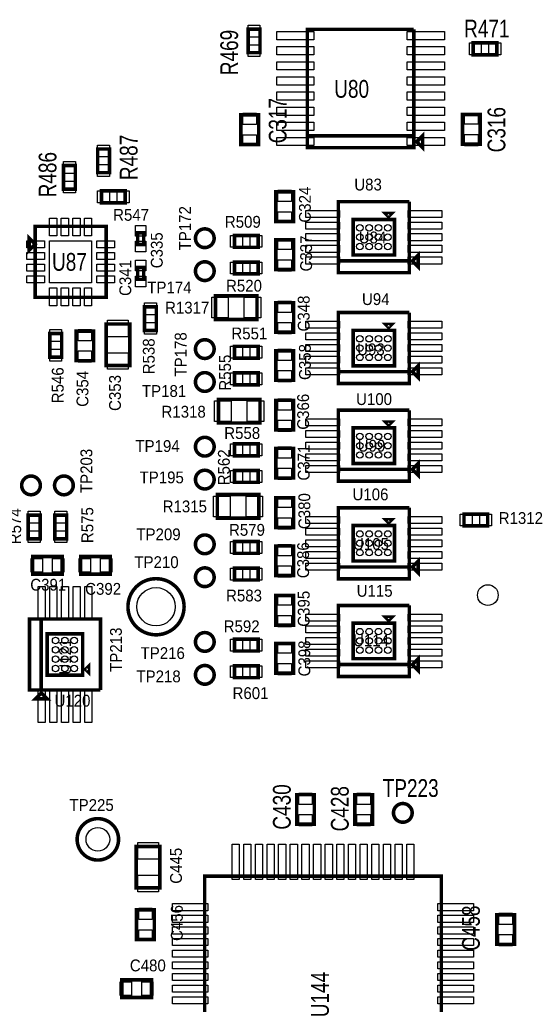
# Model space of a CAD drawing. Extents: x -197 to 9597, y -1478 to 7719.
# Tile 31 of 40: x 6782 to 7640, y 738 to 2403. Entities that reach past the tile are written whole.
import ezdxf
from ezdxf.enums import TextEntityAlignment as Align

# ---------------------------------------------------------------- set-up
doc = ezdxf.new("R2010")
doc.units = 0
for name, color, linetype in [('PG_ASSEMBLY_TOP', 120, 'CONTINUOUS'), ('PIN_TOP', 140, 'CONTINUOUS'), ('RD_ASSEMBLY_TOP', 120, 'CONTINUOUS')]:
    doc.layers.add(name, color=color, linetype=linetype)

msp = doc.modelspace()

# ---------------------------------------------------------------- linework, layer by layer
at = {"layer": 'PG_ASSEMBLY_TOP', "const_width": 6}
for points in [[(7168.488, 2386.811), (7168.488, 2346.811), (7188.488, 2346.811), (7188.488, 2386.811), (7168.488, 2386.811)], [(7268.488, 2206.292), (7448.488, 2206.292), (7448.488, 2386.292)], [(7448.488, 2386.292), (7268.488, 2386.292), (7268.488, 2186.292), (7448.488, 2186.292), (7448.488, 2206.292), (7268.488, 2206.292)], [(7588.964, 2363.359), (7548.964, 2363.359), (7548.964, 2343.359), (7588.964, 2343.359), (7588.964, 2363.359)], [(7156.248, 2241.847), (7156.248, 2191.847), (7186.248, 2191.847), (7186.248, 2241.847), (7156.248, 2241.847)], [(7530.728, 2242.256), (7530.728, 2192.256), (7560.728, 2192.256), (7560.728, 2242.256), (7530.728, 2242.256)], [(7453.488, 2196.292), (7463.488, 2186.292), (7463.488, 2206.292), (7453.488, 2196.292)], [(6914.11, 2184.158), (6914.11, 2144.158), (6934.11, 2144.158), (6934.11, 2184.158), (6914.11, 2184.158)], [(6856.488, 2156.292), (6856.488, 2116.292), (6876.488, 2116.292), (6876.488, 2156.292), (6856.488, 2156.292)], [(6920.645, 2093.213), (6960.645, 2093.213), (6960.645, 2113.213), (6920.645, 2113.213), (6920.645, 2093.213)], [(7215.421, 2111.697), (7215.421, 2061.697), (7245.421, 2061.697), (7245.421, 2111.697), (7215.421, 2111.697)], [(7321.023, 1995.004), (7441.023, 1995.004), (7441.023, 2095.004)], [(7441.023, 2095.004), (7321.023, 2095.004), (7321.023, 1975.004), (7441.023, 1975.004), (7441.023, 1995.004), (7321.023, 1995.004)], [(7346.023, 2065.004), (7346.023, 2005.004), (7416.023, 2005.004), (7416.023, 2065.004), (7346.023, 2065.004)], [(7406.023, 2070.004), (7411.023, 2075.004), (7401.023, 2075.004), (7406.023, 2070.004)], [(6808.488, 1933.292), (6928.488, 1933.292), (6928.488, 2053.292), (6808.488, 2053.292), (6808.488, 1933.292)], [(6808.488, 2023.292), (6798.488, 2033.292), (6798.488, 2013.292), (6808.488, 2023.292)], [(6981.846, 2042.52), (6981.846, 2022.52), (6991.846, 2022.52), (6991.846, 2042.52), (6981.846, 2042.52)], [(7185.421, 2037.977), (7145.421, 2037.977), (7145.421, 2017.977), (7185.421, 2017.977), (7185.421, 2037.977)], [(7215.421, 2030.477), (7215.421, 1980.477), (7245.421, 1980.477), (7245.421, 2030.477), (7215.421, 2030.477)], [(7456.023, 1985.004), (7456.023, 2005.004), (7446.023, 1995.004), (7456.023, 1985.004)], [(6991.846, 1963.748), (6991.846, 1983.748), (6981.846, 1983.748), (6981.846, 1963.748), (6991.846, 1963.748)], [(7185.421, 1992.977), (7145.421, 1992.977), (7145.421, 1972.977), (7185.421, 1972.977), (7185.421, 1992.977)], [(7183.488, 1936), (7113.488, 1936), (7113.488, 1896), (7183.488, 1896), (7183.488, 1936)], [(6993.429, 1917.386), (6993.429, 1877.386), (7013.429, 1877.386), (7013.429, 1917.386), (6993.429, 1917.386)], [(7215.421, 1924.339), (7215.421, 1874.339), (7245.421, 1874.339), (7245.421, 1924.339), (7215.421, 1924.339)], [(7321.023, 1807.646), (7441.023, 1807.646), (7441.023, 1907.646)], [(7441.023, 1907.646), (7321.023, 1907.646), (7321.023, 1787.646), (7441.023, 1787.646), (7441.023, 1807.646), (7321.023, 1807.646)], [(6928.488, 1888.292), (6928.488, 1818.292), (6968.488, 1818.292), (6968.488, 1888.292), (6928.488, 1888.292)], [(7346.023, 1877.646), (7346.023, 1817.646), (7416.023, 1817.646), (7416.023, 1877.646), (7346.023, 1877.646)], [(7406.023, 1882.646), (7411.023, 1887.646), (7401.023, 1887.646), (7406.023, 1882.646)], [(6833.275, 1872.292), (6833.275, 1832.292), (6853.275, 1832.292), (6853.275, 1872.292), (6833.275, 1872.292)], [(6877.488, 1876.292), (6877.488, 1826.292), (6907.488, 1826.292), (6907.488, 1876.292), (6877.488, 1876.292)], [(7185.421, 1850.618), (7145.421, 1850.618), (7145.421, 1830.618), (7185.421, 1830.618), (7185.421, 1850.618)], [(7215.421, 1843.118), (7215.421, 1793.118), (7245.421, 1793.118), (7245.421, 1843.118), (7215.421, 1843.118)], [(7456.023, 1797.646), (7456.023, 1817.646), (7446.023, 1807.646), (7456.023, 1797.646)], [(7185.421, 1805.618), (7145.421, 1805.618), (7145.421, 1785.618), (7185.421, 1785.618), (7185.421, 1805.618)], [(7188.488, 1761), (7118.488, 1761), (7118.488, 1721), (7188.488, 1721), (7188.488, 1761)], [(7215.421, 1759.339), (7215.421, 1709.339), (7245.421, 1709.339), (7245.421, 1759.339), (7215.421, 1759.339)], [(7321.023, 1642.646), (7441.023, 1642.646), (7441.023, 1742.646)], [(7441.023, 1742.646), (7321.023, 1742.646), (7321.023, 1622.646), (7441.023, 1622.646), (7441.023, 1642.646), (7321.023, 1642.646)], [(7346.023, 1712.646), (7346.023, 1652.646), (7416.023, 1652.646), (7416.023, 1712.646), (7346.023, 1712.646)], [(7406.023, 1717.646), (7411.023, 1722.646), (7401.023, 1722.646), (7406.023, 1717.646)], [(7185.421, 1685.618), (7145.421, 1685.618), (7145.421, 1665.618), (7185.421, 1665.618), (7185.421, 1685.618)], [(7215.421, 1678.118), (7215.421, 1628.118), (7245.421, 1628.118), (7245.421, 1678.118), (7215.421, 1678.118)], [(7456.023, 1632.646), (7456.023, 1652.646), (7446.023, 1642.646), (7456.023, 1632.646)], [(7185.421, 1640.618), (7145.421, 1640.618), (7145.421, 1620.618), (7185.421, 1620.618), (7185.421, 1640.618)], [(7186.488, 1600), (7116.488, 1600), (7116.488, 1560), (7186.488, 1560), (7186.488, 1600)], [(7215.421, 1594.339), (7215.421, 1544.339), (7245.421, 1544.339), (7245.421, 1594.339), (7215.421, 1594.339)], [(6816.819, 1525.359), (6816.819, 1565.359), (6796.819, 1565.359), (6796.819, 1525.359), (6816.819, 1525.359)], [(6861.819, 1525.359), (6861.819, 1565.359), (6841.819, 1565.359), (6841.819, 1525.359), (6861.819, 1525.359)], [(7321.023, 1477.646), (7441.023, 1477.646), (7441.023, 1577.646)], [(7441.023, 1577.646), (7321.023, 1577.646), (7321.023, 1457.646), (7441.023, 1457.646), (7441.023, 1477.646), (7321.023, 1477.646)], [(7533.488, 1547), (7573.488, 1547), (7573.488, 1567), (7533.488, 1567), (7533.488, 1547)], [(7346.023, 1547.646), (7346.023, 1487.646), (7416.023, 1487.646), (7416.023, 1547.646), (7346.023, 1547.646)], [(7406.023, 1552.646), (7411.023, 1557.646), (7401.023, 1557.646), (7406.023, 1552.646)], [(7185.421, 1520.618), (7145.421, 1520.618), (7145.421, 1500.618), (7185.421, 1500.618), (7185.421, 1520.618)], [(7215.421, 1513.118), (7215.421, 1463.118), (7245.421, 1463.118), (7245.421, 1513.118), (7215.421, 1513.118)], [(6854.319, 1495.359), (6804.319, 1495.359), (6804.319, 1465.359), (6854.319, 1465.359), (6854.319, 1495.359)], [(6935.539, 1495.359), (6885.539, 1495.359), (6885.539, 1465.359), (6935.539, 1465.359), (6935.539, 1495.359)], [(7456.023, 1467.646), (7456.023, 1487.646), (7446.023, 1477.646), (7456.023, 1467.646)], [(7185.421, 1475.618), (7145.421, 1475.618), (7145.421, 1455.618), (7185.421, 1455.618), (7185.421, 1475.618)], [(7215.421, 1429.339), (7215.421, 1379.339), (7245.421, 1379.339), (7245.421, 1429.339), (7215.421, 1429.339)], [(7321.023, 1312.646), (7441.023, 1312.646), (7441.023, 1412.646)], [(7441.023, 1412.646), (7321.023, 1412.646), (7321.023, 1292.646), (7441.023, 1292.646), (7441.023, 1312.646), (7321.023, 1312.646)], [(6918.842, 1269.752), (6918.842, 1389.752), (6798.842, 1389.752), (6798.842, 1269.752), (6818.842, 1269.752), (6818.842, 1389.752)], [(6818.842, 1389.752), (6818.842, 1269.752), (6918.842, 1269.752)], [(7346.023, 1382.646), (7346.023, 1322.646), (7416.023, 1322.646), (7416.023, 1382.646), (7346.023, 1382.646)], [(7406.023, 1387.646), (7411.023, 1392.646), (7401.023, 1392.646), (7406.023, 1387.646)], [(6888.842, 1364.752), (6828.842, 1364.752), (6828.842, 1294.752), (6888.842, 1294.752), (6888.842, 1364.752)], [(7185.421, 1355.618), (7145.421, 1355.618), (7145.421, 1335.618), (7185.421, 1335.618), (7185.421, 1355.618)], [(7215.421, 1348.118), (7215.421, 1298.118), (7245.421, 1298.118), (7245.421, 1348.118), (7215.421, 1348.118)], [(6893.842, 1304.752), (6898.842, 1299.752), (6898.842, 1309.752), (6893.842, 1304.752)], [(7456.023, 1302.646), (7456.023, 1322.646), (7446.023, 1312.646), (7456.023, 1302.646)], [(7185.421, 1310.618), (7145.421, 1310.618), (7145.421, 1290.618), (7185.421, 1290.618), (7185.421, 1310.618)], [(6808.842, 1254.752), (6828.842, 1254.752), (6818.842, 1264.752), (6808.842, 1254.752)], [(7280.464, 1042.78), (7280.464, 1092.78), (7250.464, 1092.78), (7250.464, 1042.78), (7280.464, 1042.78)], [(7378.897, 1042.799), (7378.897, 1092.799), (7348.897, 1092.799), (7348.897, 1042.799), (7378.897, 1042.799)], [(6979.338, 1005.359), (6979.338, 935.359), (7019.338, 935.359), (7019.338, 1005.359), (6979.338, 1005.359)], [(7495, 555), (7495, 955), (7095, 955), (7095, 555), (7495, 555)], [(6980, 898.11), (6980, 848.11), (7010, 848.11), (7010, 898.11), (6980, 898.11)], [(7588.889, 889.843), (7588.889, 839.843), (7618.889, 839.843), (7618.889, 889.843), (7588.889, 889.843)], [(7005, 779.843), (6955, 779.843), (6955, 749.843), (7005, 749.843), (7005, 779.843)]]:
    msp.add_lwpolyline(points, dxfattribs=at)
for points in [[(7111.071, 2033.288, 0.999984), (7079.445, 2033.287, 1.000016), (7111.071, 2033.288)], [(7111.071, 1977.666, 0.999984), (7079.445, 1977.669, 1.000016), (7111.071, 1977.666)], [(7111.071, 1845.929, 0.999997), (7079.445, 1845.931, 1.000003), (7111.071, 1845.929)], [(7111.071, 1790.311, 0.999997), (7079.445, 1790.309, 1.000003), (7111.071, 1790.311)], [(7111.071, 1680.929, 0.999997), (7079.445, 1680.931, 1.000003), (7111.071, 1680.929)], [(6817.319, 1615.52, 0.999984), (6785.696, 1615.521, 1.000016), (6817.319, 1615.52)], [(6872.941, 1615.52, 0.999984), (6841.314, 1615.521, 1.000016), (6872.941, 1615.52)], [(7111.071, 1625.311, 0.999997), (7079.445, 1625.309, 1.000003), (7111.071, 1625.311)], [(7111.071, 1515.929, 0.999997), (7079.445, 1515.931, 1.000003), (7111.071, 1515.929)], [(7111.071, 1460.311, 0.999997), (7079.445, 1460.309, 1.000003), (7111.071, 1460.311)], [(7060.248, 1410.437, 0.999999), (6965.38, 1410.437, 1.000001), (7060.248, 1410.437)], [(7111.074, 1350.929, 0.999997), (7079.451, 1350.931, 1.000003), (7111.074, 1350.929)], [(7111.074, 1295.311, 0.999997), (7079.451, 1295.309, 1.000003), (7111.074, 1295.311)], [(7445.811, 1062, 0.999984), (7414.185, 1062.001, 1.000016), (7445.811, 1062)], [(6949.488, 1017.292, 0.999993), (6879.488, 1017.289, 1.000007), (6949.488, 1017.292)]]:
    msp.add_lwpolyline(points, format="xyb", dxfattribs=at)
at = {"layer": 'PIN_TOP'}
for points in [[(7168.488, 2393.346), (7188.488, 2393.346), (7188.488, 2373.346), (7168.488, 2373.346)], [(7279.752, 2382.859), (7279.752, 2368.859), (7216.752, 2368.859), (7216.752, 2382.859)], [(7500.224, 2382.859), (7500.224, 2368.859), (7437.224, 2368.859), (7437.224, 2382.859)], [(7562.429, 2363.359), (7562.429, 2343.359), (7542.429, 2343.359), (7542.429, 2363.359)], [(7595.499, 2363.359), (7595.499, 2343.359), (7575.499, 2343.359), (7575.499, 2363.359)], [(7168.488, 2360.276), (7188.488, 2360.276), (7188.488, 2340.276), (7168.488, 2340.276)], [(7279.752, 2357.268), (7279.752, 2343.268), (7216.752, 2343.268), (7216.752, 2357.268)], [(7500.224, 2357.268), (7500.224, 2343.268), (7437.224, 2343.268), (7437.224, 2357.268)], [(7279.752, 2331.678), (7279.752, 2317.678), (7216.752, 2317.678), (7216.752, 2331.678)], [(7500.224, 2331.678), (7500.224, 2317.678), (7437.224, 2317.678), (7437.224, 2331.678)], [(7279.752, 2306.087), (7279.752, 2292.087), (7216.752, 2292.087), (7216.752, 2306.087)], [(7500.224, 2306.087), (7500.224, 2292.087), (7437.224, 2292.087), (7437.224, 2306.087)], [(7279.752, 2280.497), (7279.752, 2266.497), (7216.752, 2266.497), (7216.752, 2280.497)], [(7500.224, 2280.497), (7500.224, 2266.497), (7437.224, 2266.497), (7437.224, 2280.497)], [(7279.752, 2254.906), (7279.752, 2240.906), (7216.752, 2240.906), (7216.752, 2254.906)], [(7500.224, 2254.906), (7500.224, 2240.906), (7437.224, 2240.906), (7437.224, 2254.906)], [(7159.748, 2244.457), (7182.748, 2244.457), (7182.748, 2225.457), (7159.748, 2225.457)], [(7534.228, 2244.866), (7557.228, 2244.866), (7557.228, 2225.866), (7534.228, 2225.866)], [(7279.752, 2229.316), (7279.752, 2215.316), (7216.752, 2215.316), (7216.752, 2229.316)], [(7500.224, 2229.316), (7500.224, 2215.316), (7437.224, 2215.316), (7437.224, 2229.316)], [(7159.748, 2208.237), (7182.748, 2208.237), (7182.748, 2189.237), (7159.748, 2189.237)], [(7279.752, 2203.725), (7279.752, 2189.725), (7216.752, 2189.725), (7216.752, 2203.725)], [(7500.224, 2203.725), (7500.224, 2189.725), (7437.224, 2189.725), (7437.224, 2203.725)], [(7534.228, 2208.646), (7557.228, 2208.646), (7557.228, 2189.646), (7534.228, 2189.646)], [(6914.11, 2190.693), (6934.11, 2190.693), (6934.11, 2170.693), (6914.11, 2170.693)], [(6856.488, 2162.827), (6876.488, 2162.827), (6876.488, 2142.827), (6856.488, 2142.827)], [(6914.11, 2157.623), (6934.11, 2157.623), (6934.11, 2137.623), (6914.11, 2137.623)], [(6856.488, 2129.757), (6876.488, 2129.757), (6876.488, 2109.757), (6856.488, 2109.757)], [(7218.921, 2114.307), (7241.921, 2114.307), (7241.921, 2095.307), (7218.921, 2095.307)], [(6914.11, 2093.213), (6914.11, 2113.213), (6934.11, 2113.213), (6934.11, 2093.213)], [(6947.18, 2093.213), (6947.18, 2113.213), (6967.18, 2113.213), (6967.18, 2093.213)], [(7322.909, 2080.374), (7322.909, 2068.374), (7265.909, 2068.374), (7265.909, 2080.374)], [(7496.137, 2080.374), (7496.137, 2068.374), (7439.137, 2068.374), (7439.137, 2080.374)], [(6844.96, 2037.347), (6832.96, 2037.347), (6832.96, 2067.347), (6844.96, 2067.347)], [(6864.645, 2037.347), (6852.645, 2037.347), (6852.645, 2067.347), (6864.645, 2067.347)], [(6884.331, 2037.347), (6872.331, 2037.347), (6872.331, 2067.347), (6884.331, 2067.347)], [(6904.016, 2037.347), (6892.016, 2037.347), (6892.016, 2067.347), (6904.016, 2067.347)], [(7218.921, 2078.087), (7241.921, 2078.087), (7241.921, 2059.087), (7218.921, 2059.087)], [(6978.346, 2054.906), (6995.346, 2054.906), (6995.346, 2036.906), (6978.346, 2036.906)], [(7322.909, 2060.689), (7322.909, 2048.689), (7265.909, 2048.689), (7265.909, 2060.689)], [(7496.137, 2060.689), (7496.137, 2048.689), (7439.137, 2048.689), (7439.137, 2060.689)], [(7158.886, 2037.977), (7158.886, 2017.977), (7138.886, 2017.977), (7138.886, 2037.977)], [(7191.956, 2037.977), (7191.956, 2017.977), (7171.956, 2017.977), (7171.956, 2037.977)], [(7218.921, 2033.087), (7241.921, 2033.087), (7241.921, 2014.087), (7218.921, 2014.087)], [(7322.909, 2041.004), (7322.909, 2029.004), (7265.909, 2029.004), (7265.909, 2041.004)], [(7496.137, 2041.004), (7496.137, 2029.004), (7439.137, 2029.004), (7439.137, 2041.004)], [(6794.433, 2016.82), (6794.433, 2028.82), (6824.433, 2028.82), (6824.433, 2016.82)], [(6832.988, 1957.792), (6832.988, 2028.792), (6903.988, 2028.792), (6903.988, 1957.792)], [(6912.543, 2016.82), (6912.543, 2028.82), (6942.543, 2028.82), (6942.543, 2016.82)], [(6978.346, 2028.134), (6995.346, 2028.134), (6995.346, 2010.134), (6978.346, 2010.134)], [(7322.909, 2021.319), (7322.909, 2009.319), (7265.909, 2009.319), (7265.909, 2021.319)], [(7496.137, 2021.319), (7496.137, 2009.319), (7439.137, 2009.319), (7439.137, 2021.319)], [(6794.433, 1997.135), (6794.433, 2009.135), (6824.433, 2009.135), (6824.433, 1997.135)], [(6912.543, 1997.135), (6912.543, 2009.135), (6942.543, 2009.135), (6942.543, 1997.135)], [(7322.909, 2001.634), (7322.909, 1989.634), (7265.909, 1989.634), (7265.909, 2001.634)], [(7496.137, 2001.634), (7496.137, 1989.634), (7439.137, 1989.634), (7439.137, 2001.634)], [(6794.433, 1977.449), (6794.433, 1989.449), (6824.433, 1989.449), (6824.433, 1977.449)], [(6912.543, 1977.449), (6912.543, 1989.449), (6942.543, 1989.449), (6942.543, 1977.449)], [(6995.346, 1978.134), (6978.346, 1978.134), (6978.346, 1996.134), (6995.346, 1996.134)], [(7158.886, 1992.977), (7158.886, 1972.977), (7138.886, 1972.977), (7138.886, 1992.977)], [(7191.956, 1992.977), (7191.956, 1972.977), (7171.956, 1972.977), (7171.956, 1992.977)], [(7218.921, 1996.867), (7241.921, 1996.867), (7241.921, 1977.867), (7218.921, 1977.867)], [(6794.433, 1957.764), (6794.433, 1969.764), (6824.433, 1969.764), (6824.433, 1957.764)], [(6912.543, 1957.764), (6912.543, 1969.764), (6942.543, 1969.764), (6942.543, 1957.764)], [(6995.346, 1951.362), (6978.346, 1951.362), (6978.346, 1969.362), (6995.346, 1969.362)], [(6844.96, 1919.237), (6832.96, 1919.237), (6832.96, 1949.237), (6844.96, 1949.237)], [(6864.645, 1919.237), (6852.645, 1919.237), (6852.645, 1949.237), (6864.645, 1949.237)], [(6884.331, 1919.237), (6872.331, 1919.237), (6872.331, 1949.237), (6884.331, 1949.237)], [(6904.016, 1919.237), (6892.016, 1919.237), (6892.016, 1949.237), (6904.016, 1949.237)], [(7134.929, 1933.5), (7134.929, 1898.5), (7106.929, 1898.5), (7106.929, 1933.5)], [(7190.047, 1933.5), (7190.047, 1898.5), (7162.047, 1898.5), (7162.047, 1933.5)], [(6993.429, 1923.921), (7013.429, 1923.921), (7013.429, 1903.921), (6993.429, 1903.921)], [(7218.921, 1926.949), (7241.921, 1926.949), (7241.921, 1907.949), (7218.921, 1907.949)], [(6930.988, 1894.851), (6965.988, 1894.851), (6965.988, 1866.851), (6930.988, 1866.851)], [(6993.429, 1890.851), (7013.429, 1890.851), (7013.429, 1870.851), (6993.429, 1870.851)], [(7218.921, 1890.729), (7241.921, 1890.729), (7241.921, 1871.729), (7218.921, 1871.729)], [(7322.909, 1893.016), (7322.909, 1881.016), (7265.909, 1881.016), (7265.909, 1893.016)], [(7496.137, 1893.016), (7496.137, 1881.016), (7439.137, 1881.016), (7439.137, 1893.016)], [(6833.275, 1878.827), (6853.275, 1878.827), (6853.275, 1858.827), (6833.275, 1858.827)], [(6880.988, 1878.902), (6903.988, 1878.902), (6903.988, 1859.902), (6880.988, 1859.902)], [(7322.909, 1873.331), (7322.909, 1861.331), (7265.909, 1861.331), (7265.909, 1873.331)], [(7496.137, 1873.331), (7496.137, 1861.331), (7439.137, 1861.331), (7439.137, 1873.331)], [(7158.886, 1850.618), (7158.886, 1830.618), (7138.886, 1830.618), (7138.886, 1850.618)], [(7191.956, 1850.618), (7191.956, 1830.618), (7171.956, 1830.618), (7171.956, 1850.618)], [(7322.909, 1853.646), (7322.909, 1841.646), (7265.909, 1841.646), (7265.909, 1853.646)], [(7496.137, 1853.646), (7496.137, 1841.646), (7439.137, 1841.646), (7439.137, 1853.646)], [(6833.275, 1845.757), (6853.275, 1845.757), (6853.275, 1825.757), (6833.275, 1825.757)], [(6880.988, 1842.682), (6903.988, 1842.682), (6903.988, 1823.682), (6880.988, 1823.682)], [(6930.988, 1839.733), (6965.988, 1839.733), (6965.988, 1811.733), (6930.988, 1811.733)], [(7218.921, 1845.728), (7241.921, 1845.728), (7241.921, 1826.728), (7218.921, 1826.728)], [(7322.909, 1833.961), (7322.909, 1821.961), (7265.909, 1821.961), (7265.909, 1833.961)], [(7496.137, 1833.961), (7496.137, 1821.961), (7439.137, 1821.961), (7439.137, 1833.961)], [(7322.909, 1814.276), (7322.909, 1802.276), (7265.909, 1802.276), (7265.909, 1814.276)], [(7496.137, 1814.276), (7496.137, 1802.276), (7439.137, 1802.276), (7439.137, 1814.276)], [(7158.886, 1805.618), (7158.886, 1785.618), (7138.886, 1785.618), (7138.886, 1805.618)], [(7191.956, 1805.618), (7191.956, 1785.618), (7171.956, 1785.618), (7171.956, 1805.618)], [(7218.921, 1809.508), (7241.921, 1809.508), (7241.921, 1790.508), (7218.921, 1790.508)], [(7139.929, 1758.5), (7139.929, 1723.5), (7111.929, 1723.5), (7111.929, 1758.5)], [(7195.047, 1758.5), (7195.047, 1723.5), (7167.047, 1723.5), (7167.047, 1758.5)], [(7218.921, 1761.949), (7241.921, 1761.949), (7241.921, 1742.949), (7218.921, 1742.949)], [(7218.921, 1725.729), (7241.921, 1725.729), (7241.921, 1706.729), (7218.921, 1706.729)], [(7322.909, 1728.016), (7322.909, 1716.016), (7265.909, 1716.016), (7265.909, 1728.016)], [(7496.137, 1728.016), (7496.137, 1716.016), (7439.137, 1716.016), (7439.137, 1728.016)], [(7322.909, 1708.331), (7322.909, 1696.331), (7265.909, 1696.331), (7265.909, 1708.331)], [(7496.137, 1708.331), (7496.137, 1696.331), (7439.137, 1696.331), (7439.137, 1708.331)], [(7158.886, 1685.618), (7158.886, 1665.618), (7138.886, 1665.618), (7138.886, 1685.618)], [(7191.956, 1685.618), (7191.956, 1665.618), (7171.956, 1665.618), (7171.956, 1685.618)], [(7322.909, 1688.646), (7322.909, 1676.646), (7265.909, 1676.646), (7265.909, 1688.646)], [(7496.137, 1688.646), (7496.137, 1676.646), (7439.137, 1676.646), (7439.137, 1688.646)], [(7218.921, 1680.728), (7241.921, 1680.728), (7241.921, 1661.728), (7218.921, 1661.728)], [(7322.909, 1668.961), (7322.909, 1656.961), (7265.909, 1656.961), (7265.909, 1668.961)], [(7496.137, 1668.961), (7496.137, 1656.961), (7439.137, 1656.961), (7439.137, 1668.961)], [(7322.909, 1649.276), (7322.909, 1637.276), (7265.909, 1637.276), (7265.909, 1649.276)], [(7496.137, 1649.276), (7496.137, 1637.276), (7439.137, 1637.276), (7439.137, 1649.276)], [(7158.886, 1640.618), (7158.886, 1620.618), (7138.886, 1620.618), (7138.886, 1640.618)], [(7191.956, 1640.618), (7191.956, 1620.618), (7171.956, 1620.618), (7171.956, 1640.618)], [(7218.921, 1644.508), (7241.921, 1644.508), (7241.921, 1625.508), (7218.921, 1625.508)], [(7137.929, 1597.5), (7137.929, 1562.5), (7109.929, 1562.5), (7109.929, 1597.5)], [(7193.047, 1597.5), (7193.047, 1562.5), (7165.047, 1562.5), (7165.047, 1597.5)], [(7218.921, 1596.949), (7241.921, 1596.949), (7241.921, 1577.949), (7218.921, 1577.949)], [(6816.819, 1551.894), (6796.819, 1551.894), (6796.819, 1571.894), (6816.819, 1571.894)], [(6861.819, 1551.894), (6841.819, 1551.894), (6841.819, 1571.894), (6861.819, 1571.894)], [(7526.953, 1547), (7526.953, 1567), (7546.953, 1567), (7546.953, 1547)], [(7560.023, 1547), (7560.023, 1567), (7580.023, 1567), (7580.023, 1547)], [(7218.921, 1560.729), (7241.921, 1560.729), (7241.921, 1541.729), (7218.921, 1541.729)], [(7322.909, 1563.016), (7322.909, 1551.016), (7265.909, 1551.016), (7265.909, 1563.016)], [(7496.137, 1563.016), (7496.137, 1551.016), (7439.137, 1551.016), (7439.137, 1563.016)], [(6816.819, 1518.824), (6796.819, 1518.824), (6796.819, 1538.824), (6816.819, 1538.824)], [(6861.819, 1518.824), (6841.819, 1518.824), (6841.819, 1538.824), (6861.819, 1538.824)], [(7322.909, 1543.331), (7322.909, 1531.331), (7265.909, 1531.331), (7265.909, 1543.331)], [(7496.137, 1543.331), (7496.137, 1531.331), (7439.137, 1531.331), (7439.137, 1543.331)], [(7158.886, 1520.618), (7158.886, 1500.618), (7138.886, 1500.618), (7138.886, 1520.618)], [(7191.956, 1520.618), (7191.956, 1500.618), (7171.956, 1500.618), (7171.956, 1520.618)], [(7218.921, 1515.728), (7241.921, 1515.728), (7241.921, 1496.728), (7218.921, 1496.728)], [(7322.909, 1523.646), (7322.909, 1511.646), (7265.909, 1511.646), (7265.909, 1523.646)], [(7496.137, 1523.646), (7496.137, 1511.646), (7439.137, 1511.646), (7439.137, 1523.646)], [(7322.909, 1503.961), (7322.909, 1491.961), (7265.909, 1491.961), (7265.909, 1503.961)], [(7496.137, 1503.961), (7496.137, 1491.961), (7439.137, 1491.961), (7439.137, 1503.961)], [(6820.709, 1491.859), (6820.709, 1468.859), (6801.709, 1468.859), (6801.709, 1491.859)], [(6856.929, 1491.859), (6856.929, 1468.859), (6837.929, 1468.859), (6837.929, 1491.859)], [(6901.929, 1491.859), (6901.929, 1468.859), (6882.929, 1468.859), (6882.929, 1491.859)], [(6938.149, 1491.859), (6938.149, 1468.859), (6919.149, 1468.859), (6919.149, 1491.859)], [(7322.909, 1484.276), (7322.909, 1472.276), (7265.909, 1472.276), (7265.909, 1484.276)], [(7496.137, 1484.276), (7496.137, 1472.276), (7439.137, 1472.276), (7439.137, 1484.276)], [(7158.886, 1475.618), (7158.886, 1455.618), (7138.886, 1455.618), (7138.886, 1475.618)], [(7191.956, 1475.618), (7191.956, 1455.618), (7171.956, 1455.618), (7171.956, 1475.618)], [(7218.921, 1479.508), (7241.921, 1479.508), (7241.921, 1460.508), (7218.921, 1460.508)], [(6825.472, 1387.866), (6813.472, 1387.866), (6813.472, 1444.866), (6825.472, 1444.866)], [(6845.157, 1387.866), (6833.157, 1387.866), (6833.157, 1444.866), (6845.157, 1444.866)], [(6864.842, 1387.866), (6852.842, 1387.866), (6852.842, 1444.866), (6864.842, 1444.866)], [(6884.527, 1387.866), (6872.527, 1387.866), (6872.527, 1444.866), (6884.527, 1444.866)], [(6904.212, 1387.866), (6892.212, 1387.866), (6892.212, 1444.866), (6904.212, 1444.866)], [(7218.921, 1431.949), (7241.921, 1431.949), (7241.921, 1412.949), (7218.921, 1412.949)], [(7322.909, 1398.016), (7322.909, 1386.016), (7265.909, 1386.016), (7265.909, 1398.016)], [(7496.137, 1398.016), (7496.137, 1386.016), (7439.137, 1386.016), (7439.137, 1398.016)], [(7218.921, 1395.729), (7241.921, 1395.729), (7241.921, 1376.729), (7218.921, 1376.729)], [(7322.909, 1378.331), (7322.909, 1366.331), (7265.909, 1366.331), (7265.909, 1378.331)], [(7496.137, 1378.331), (7496.137, 1366.331), (7439.137, 1366.331), (7439.137, 1378.331)], [(7158.886, 1355.618), (7158.886, 1335.618), (7138.886, 1335.618), (7138.886, 1355.618)], [(7191.956, 1355.618), (7191.956, 1335.618), (7171.956, 1335.618), (7171.956, 1355.618)], [(7218.921, 1350.728), (7241.921, 1350.728), (7241.921, 1331.728), (7218.921, 1331.728)], [(7322.909, 1358.646), (7322.909, 1346.646), (7265.909, 1346.646), (7265.909, 1358.646)], [(7496.137, 1358.646), (7496.137, 1346.646), (7439.137, 1346.646), (7439.137, 1358.646)], [(7322.909, 1338.961), (7322.909, 1326.961), (7265.909, 1326.961), (7265.909, 1338.961)], [(7496.137, 1338.961), (7496.137, 1326.961), (7439.137, 1326.961), (7439.137, 1338.961)], [(7322.909, 1319.276), (7322.909, 1307.276), (7265.909, 1307.276), (7265.909, 1319.276)], [(7496.137, 1319.276), (7496.137, 1307.276), (7439.137, 1307.276), (7439.137, 1319.276)], [(7158.886, 1310.618), (7158.886, 1290.618), (7138.886, 1290.618), (7138.886, 1310.618)], [(7191.956, 1310.618), (7191.956, 1290.618), (7171.956, 1290.618), (7171.956, 1310.618)], [(7218.921, 1314.508), (7241.921, 1314.508), (7241.921, 1295.508), (7218.921, 1295.508)], [(6825.472, 1214.638), (6813.472, 1214.638), (6813.472, 1271.638), (6825.472, 1271.638)], [(6845.157, 1214.638), (6833.157, 1214.638), (6833.157, 1271.638), (6845.157, 1271.638)], [(6864.842, 1214.638), (6852.842, 1214.638), (6852.842, 1271.638), (6864.842, 1271.638)], [(6884.527, 1214.638), (6872.527, 1214.638), (6872.527, 1271.638), (6884.527, 1271.638)], [(6904.212, 1214.638), (6892.212, 1214.638), (6892.212, 1271.638), (6904.212, 1271.638)], [(7276.964, 1076.39), (7253.964, 1076.39), (7253.964, 1095.39), (7276.964, 1095.39)], [(7375.397, 1076.409), (7352.397, 1076.409), (7352.397, 1095.409), (7375.397, 1095.409)], [(7276.964, 1040.17), (7253.964, 1040.17), (7253.964, 1059.17), (7276.964, 1059.17)], [(7375.397, 1040.189), (7352.397, 1040.189), (7352.397, 1059.189), (7375.397, 1059.189)], [(6981.838, 1011.918), (7016.838, 1011.918), (7016.838, 983.918), (6981.838, 983.918)], [(7153.362, 949.409), (7141.362, 949.409), (7141.362, 1009.409), (7153.362, 1009.409)], [(7173.047, 949.409), (7161.047, 949.409), (7161.047, 1009.409), (7173.047, 1009.409)], [(7192.732, 949.409), (7180.732, 949.409), (7180.732, 1009.409), (7192.732, 1009.409)], [(7212.417, 949.409), (7200.417, 949.409), (7200.417, 1009.409), (7212.417, 1009.409)], [(7232.102, 949.409), (7220.102, 949.409), (7220.102, 1009.409), (7232.102, 1009.409)], [(7251.787, 949.409), (7239.787, 949.409), (7239.787, 1009.409), (7251.787, 1009.409)], [(7271.472, 949.409), (7259.472, 949.409), (7259.472, 1009.409), (7271.472, 1009.409)], [(7291.157, 949.409), (7279.157, 949.409), (7279.157, 1009.409), (7291.157, 1009.409)], [(7310.843, 949.409), (7298.843, 949.409), (7298.843, 1009.409), (7310.843, 1009.409)], [(7330.528, 949.409), (7318.528, 949.409), (7318.528, 1009.409), (7330.528, 1009.409)], [(7350.213, 949.409), (7338.213, 949.409), (7338.213, 1009.409), (7350.213, 1009.409)], [(7369.898, 949.409), (7357.898, 949.409), (7357.898, 1009.409), (7369.898, 1009.409)], [(7389.583, 949.409), (7377.583, 949.409), (7377.583, 1009.409), (7389.583, 1009.409)], [(7409.268, 949.409), (7397.268, 949.409), (7397.268, 1009.409), (7409.268, 1009.409)], [(7428.953, 949.409), (7416.953, 949.409), (7416.953, 1009.409), (7428.953, 1009.409)], [(7448.638, 949.409), (7436.638, 949.409), (7436.638, 1009.409), (7448.638, 1009.409)], [(6981.838, 956.8), (7016.838, 956.8), (7016.838, 928.8), (6981.838, 928.8)], [(6983.5, 900.72), (7006.5, 900.72), (7006.5, 881.72), (6983.5, 881.72)], [(7100.591, 908.638), (7100.591, 896.638), (7040.591, 896.638), (7040.591, 908.638)], [(7549.409, 908.638), (7549.409, 896.638), (7489.409, 896.638), (7489.409, 908.638)], [(7100.591, 888.953), (7100.591, 876.953), (7040.591, 876.953), (7040.591, 888.953)], [(7549.409, 888.953), (7549.409, 876.953), (7489.409, 876.953), (7489.409, 888.953)], [(7592.389, 892.453), (7615.389, 892.453), (7615.389, 873.453), (7592.389, 873.453)], [(7100.591, 869.268), (7100.591, 857.268), (7040.591, 857.268), (7040.591, 869.268)], [(7549.409, 869.268), (7549.409, 857.268), (7489.409, 857.268), (7489.409, 869.268)], [(6983.5, 864.5), (7006.5, 864.5), (7006.5, 845.5), (6983.5, 845.5)], [(7100.591, 849.583), (7100.591, 837.583), (7040.591, 837.583), (7040.591, 849.583)], [(7549.409, 849.583), (7549.409, 837.583), (7489.409, 837.583), (7489.409, 849.583)], [(7592.389, 856.233), (7615.389, 856.233), (7615.389, 837.233), (7592.389, 837.233)], [(7100.591, 829.898), (7100.591, 817.898), (7040.591, 817.898), (7040.591, 829.898)], [(7549.409, 829.898), (7549.409, 817.898), (7489.409, 817.898), (7489.409, 829.898)], [(7100.591, 810.213), (7100.591, 798.213), (7040.591, 798.213), (7040.591, 810.213)], [(7549.409, 810.213), (7549.409, 798.213), (7489.409, 798.213), (7489.409, 810.213)], [(7100.591, 790.528), (7100.591, 778.528), (7040.591, 778.528), (7040.591, 790.528)], [(7549.409, 790.528), (7549.409, 778.528), (7489.409, 778.528), (7489.409, 790.528)], [(6971.39, 776.343), (6971.39, 753.343), (6952.39, 753.343), (6952.39, 776.343)], [(7007.61, 776.343), (7007.61, 753.343), (6988.61, 753.343), (6988.61, 776.343)], [(7100.591, 770.843), (7100.591, 758.843), (7040.591, 758.843), (7040.591, 770.843)], [(7549.409, 770.843), (7549.409, 758.843), (7489.409, 758.843), (7489.409, 770.843)], [(7100.591, 751.157), (7100.591, 739.157), (7040.591, 739.157), (7040.591, 751.157)], [(7549.409, 751.157), (7549.409, 739.157), (7489.409, 739.157), (7489.409, 751.157)]]:
    msp.add_lwpolyline(points, close=True, dxfattribs=at)
for centre, radius in [((7095.26, 2033.288), 15), ((7357.401, 2050.752), 5.5), ((7373.149, 2050.752), 5.5), ((7388.897, 2050.752), 5.5), ((7404.645, 2050.752), 5.5), ((7357.401, 2035.004), 5.5), ((7373.149, 2035.004), 5.5), ((7388.897, 2035.004), 5.5), ((7404.645, 2035.004), 5.5), ((7357.401, 2019.256), 5.5), ((7373.149, 2019.256), 5.5), ((7388.897, 2019.256), 5.5), ((7404.645, 2019.256), 5.5), ((7095.26, 1977.666), 15), ((7357.401, 1863.394), 5.5), ((7373.149, 1863.394), 5.5), ((7388.897, 1863.394), 5.5), ((7404.645, 1863.394), 5.5), ((7095.26, 1845.929), 15), ((7357.401, 1847.646), 5.5), ((7373.149, 1847.646), 5.5), ((7388.897, 1847.646), 5.5), ((7404.645, 1847.646), 5.5), ((7357.401, 1831.898), 5.5), ((7373.149, 1831.898), 5.5), ((7388.897, 1831.898), 5.5), ((7404.645, 1831.898), 5.5), ((7095.26, 1790.311), 15), ((7357.401, 1698.394), 5.5), ((7373.149, 1698.394), 5.5), ((7388.897, 1698.394), 5.5), ((7404.645, 1698.394), 5.5), ((7095.26, 1680.929), 15), ((7357.401, 1682.646), 5.5), ((7373.149, 1682.646), 5.5), ((7388.897, 1682.646), 5.5), ((7404.645, 1682.646), 5.5), ((7357.401, 1666.898), 5.5), ((7373.149, 1666.898), 5.5), ((7388.897, 1666.898), 5.5), ((7404.645, 1666.898), 5.5), ((7095.26, 1625.311), 15), ((6801.508, 1615.52), 15), ((6857.126, 1615.52), 15), ((7357.401, 1533.394), 5.5), ((7373.149, 1533.394), 5.5), ((7388.897, 1533.394), 5.5), ((7404.645, 1533.394), 5.5), ((7095.26, 1515.929), 15), ((7357.401, 1517.646), 5.5), ((7373.149, 1517.646), 5.5), ((7388.897, 1517.646), 5.5), ((7404.645, 1517.646), 5.5), ((7357.401, 1501.898), 5.5), ((7373.149, 1501.898), 5.5), ((7388.897, 1501.898), 5.5), ((7404.645, 1501.898), 5.5), ((7095.26, 1460.311), 15), ((7012.815, 1410.437), 32.5), ((7573.681, 1430.118), 17.5), ((7095.263, 1350.929), 15), ((7357.401, 1368.394), 5.5), ((7373.149, 1368.394), 5.5), ((7388.897, 1368.394), 5.5), ((7404.645, 1368.394), 5.5), ((6843.094, 1353.374), 5.5), ((6858.842, 1353.374), 5.5), ((6874.59, 1353.374), 5.5), ((7357.401, 1352.646), 5.5), ((7373.149, 1352.646), 5.5), ((7388.897, 1352.646), 5.5), ((7404.645, 1352.646), 5.5), ((6843.094, 1337.626), 5.5), ((6858.842, 1337.626), 5.5), ((6874.59, 1337.626), 5.5), ((7357.401, 1336.898), 5.5), ((7373.149, 1336.898), 5.5), ((7388.897, 1336.898), 5.5), ((7404.645, 1336.898), 5.5), ((6843.094, 1321.878), 5.5), ((6858.842, 1321.878), 5.5), ((6874.59, 1321.878), 5.5), ((6843.094, 1306.13), 5.5), ((6858.842, 1306.13), 5.5), ((6874.59, 1306.13), 5.5), ((7095.263, 1295.311), 15), ((7430, 1062), 15), ((6914.488, 1017.292), 20)]:
    msp.add_circle(centre, radius, dxfattribs=at)

# ---------------------------------------------------------------- texts
at = {"layer": 'RD_ASSEMBLY_TOP'}
for s, height, width, p in [('R471', 30, 0.8, (7572.011, 2372.642)), ('U80', 30, 0.8, (7343.488, 2270.709)), ('R547', 20, 0.95, (6970.693, 2062.772)), ('R509', 20, 0.95, (7159.555, 2051.024)), ('U87', 30, 0.8, (6866.488, 1978.292)), ('R520', 20, 0.95, (7161.488, 1943)), ('R1317', 20, 0.95, (7065.488, 1906)), ('R551', 20, 0.95, (7170.555, 1862.382)), ('R1318', 20, 0.95, (7059.488, 1730)), ('R558', 20, 0.95, (7158.488, 1694)), ('R1315', 20, 0.95, (7061.488, 1570)), ('R1312', 20, 0.95, (7629.488, 1550.335)), ('R579', 20, 0.95, (7166.555, 1530.382)), ('C391', 20, 0.95, (6830.657, 1437.642)), ('C392', 20, 0.95, (6923.437, 1430.642)), ('R583', 20, 0.95, (7161.555, 1419.382)), ('R592', 20, 0.95, (7157.555, 1367.382)), ('R601', 20, 0.95, (7172.555, 1254.382)), ('C480', 20, 0.95, (6998.976, 794.158))]:
    msp.add_text(s, height=height, dxfattribs=dict(at, width=width)).set_placement(p, align=Align.CENTER)
for s, height, width, p in [('R469', 30, 0.8, (7151.488, 2347.189)), ('C317', 30, 0.8, (7233.488, 2232)), ('C316', 30, 0.8, (7603.248, 2216.744)), ('R487', 30, 0.8, (6981.531, 2169.843)), ('R486', 30, 0.8, (6844.488, 2140.709)), ('C324', 20, 0.95, (7274.48, 2090.016)), ('C337', 20, 0.95, (7276.555, 2007.524)), ('C348', 20, 0.95, (7272.48, 1906.016)), ('R538', 20, 0.95, (7010.547, 1833.614)), ('C358', 20, 0.95, (7274.48, 1824.016)), ('R555', 20, 0.95, (7139.488, 1806)), ('R546', 20, 0.95, (6856.7, 1784.709)), ('C354', 20, 0.95, (6898.488, 1778.709)), ('C353', 20, 0.95, (6953.488, 1771.709)), ('C366', 20, 0.95, (7271.48, 1740.016)), ('C371', 20, 0.95, (7272.48, 1654.016)), ('R562', 20, 0.95, (7137.488, 1646)), ('C380', 20, 0.95, (7273.48, 1572.016)), ('R574', 20, 0.95, (6784.819, 1546.359)), ('R575', 20, 0.95, (6906.819, 1548.359)), ('C386', 20, 0.95, (7271.48, 1489.016)), ('C395', 20, 0.95, (7272.48, 1407.016)), ('C398', 20, 0.95, (7273.48, 1323.016)), ('C430', 30, 0.8, (7240.488, 1072)), ('C428', 30, 0.8, (7338.488, 1069)), ('C445', 20, 0.95, (7056.637, 972.642)), ('C456', 20, 0.95, (7057.976, 875.89)), ('C458', 30, 0.8, (7560.086, 867.158)), ('U144', 30, 0.8, (7305, 755))]:
    msp.add_text(s, height=height, rotation=90, dxfattribs=dict(at, width=width)).set_placement(p, align=Align.CENTER)
for s, height, width, p in [('U83', 20, 0.95, (7347.952, 2113.996)), ('U84', 20, 0.95, (7355.484, 2024.536)), ('TP174', 20, 0.95, (6997.988, 1940)), ('U94', 20, 0.95, (7360.952, 1920.355)), ('U93', 20, 0.95, (7352.842, 1835.536)), ('TP181', 20, 0.95, (6988.988, 1765)), ('U100', 20, 0.95, (7350.952, 1751.355)), ('TP194', 20, 0.95, (6977.988, 1672)), ('U99', 20, 0.95, (7353.842, 1672.536)), ('TP195', 20, 0.95, (6984.988, 1619)), ('U106', 20, 0.95, (7344.952, 1590.355)), ('TP209', 20, 0.95, (6979.559, 1522.772)), ('U105', 20, 0.95, (7345.842, 1506.536)), ('TP210', 20, 0.95, (6976.177, 1475.772)), ('U115', 20, 0.95, (7351.952, 1427.355)), ('U114', 20, 0.95, (7345.842, 1343.536)), ('TP216', 20, 0.95, (6986.712, 1322.071)), ('TP218', 20, 0.95, (6979.712, 1282.689)), ('U120', 20, 0.95, (6841.24, 1241.646)), ('TP223', 30, 0.8, (7396, 1089)), ('TP225', 20, 0.95, (6866.488, 1065.292))]:
    msp.add_text(s, height=height, dxfattribs=dict(at, width=width)).set_placement(p)
at = {"layer": 'RD_ASSEMBLY_TOP', "width": 0.95}
for s, p in [('TP172', (7071.716, 2012.713)), ('C335', (7024.13, 1982.481)), ('C341', (6970.846, 1935.748)), ('TP178', (7064.488, 1799.5)), ('TP203', (6905.126, 1602.52)), ('TP213', (6955.051, 1300.327)), ('U121', (6869.24, 1295.646))]:
    msp.add_text(s, height=20, rotation=90, dxfattribs=at).set_placement(p)

doc.saveas('drawing.dxf')
